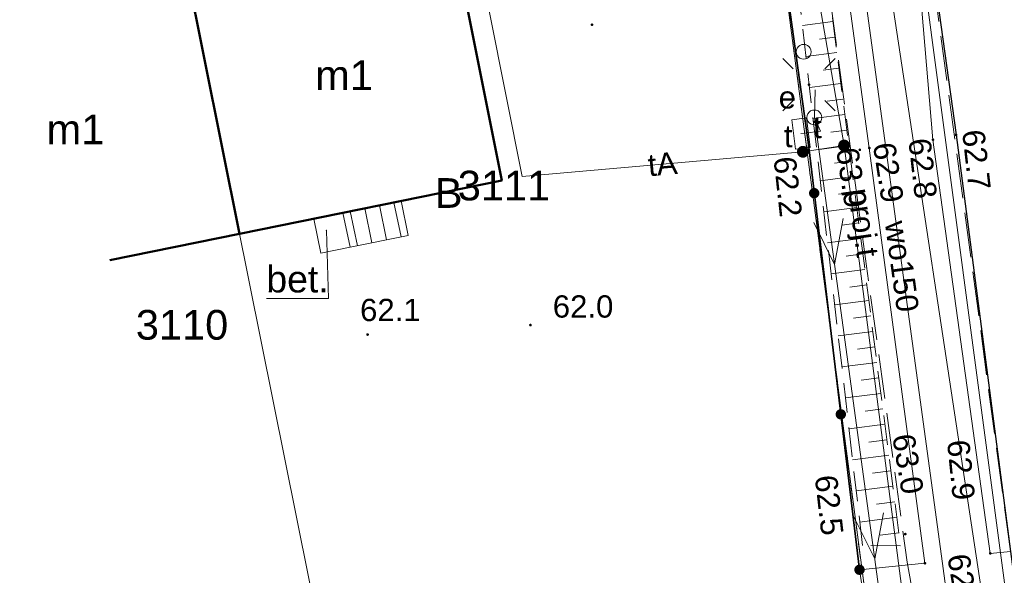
# Model space of a CAD drawing. Extents: x 6420891 to 6421372, y 5789686 to 5790696.
# Tile 43 of 48: x 6421254 to 6421287, y 5790591 to 5790609. Entities that reach past the tile are written whole.
import ezdxf
from ezdxf.enums import TextEntityAlignment as Align

# ---------------------------------------------------------------- set-up
doc = ezdxf.new("R2010")
doc.units = 0
doc.header["$PDSIZE"] = 0.75
for name, pattern in [('PRZER1-1', [2, 1, -1]), ('PRZER2-1', [3, 2, -1]), ('PRZER3-1', [4, 3, -1])]:
    doc.linetypes.add(name, pattern=pattern)
doc.layers.get('0').update_dxf_attribs({"linetype": 'CONTINUOUS', "lineweight": 13})
for name, color, linetype, lineweight in [('GESBZO', 7, 'CONTINUOUS', 50), ('GESBZO_O', 7, 'CONTINUOUS', 50), ('GESDZI', 7, 'CONTINUOUS', 18), ('GESDZI_O', 7, 'CONTINUOUS', 18), ('GESSCH', 7, 'CONTINUOUS', 18), ('GSLINK', 7, 'CONTINUOUS', 18), ('GSLKBR', 7, 'CONTINUOUS', 18), ('GSLKOG', 7, 'CONTINUOUS', 35), ('GSLKRW', 7, 'CONTINUOUS', 25), ('GSPWPN', 7, 'CONTINUOUS', 13), ('GSPWPN_O', 7, 'CONTINUOUS', 13), ('GSSINN', 7, 'CONTINUOUS', 18), ('GSSKOA', 7, 'PRZER3-1', 18), ('GSSZSN', 7, 'PRZER2-1', 18), ('GTGTXT', 7, 'CONTINUOUS', 18), ('GTGTXT_O', 7, 'CONTINUOUS', 18), ('GUPELA', 7, 'CONTINUOUS', 18)]:
    doc.layers.add(name, color=color, linetype=linetype, lineweight=lineweight)
for name, color, linetype, lineweight, true_color in [('GESUZY', 7, 'PRZER1-1', 18, 0x008000), ('GESUZY_O', 7, 'PRZER1-1', 18, 0x008000), ('GULEPR', 1, 'CONTINUOUS', 18, 0xff0000), ('GULKPR', 7, 'CONTINUOUS', 18, 0x803300), ('GULTPR', 7, 'CONTINUOUS', 18, 0xff9100), ('GULTPR_O', 7, 'CONTINUOUS', 18, 0xff9100), ('GULWPR', 5, 'CONTINUOUS', 18, 0x0000ff), ('GULWPR_O', 5, 'CONTINUOUS', 18, 0x0000ff), ('GUPESE', 1, 'CONTINUOUS', 18, 0xff0000), ('GUPESE_O', 1, 'CONTINUOUS', 18, 0xff0000), ('GUPTUT', 7, 'CONTINUOUS', 18, 0xff9100), ('GUPTUT_O', 7, 'CONTINUOUS', 18, 0xff9100)]:
    doc.layers.add(name, color=color, linetype=linetype, lineweight=lineweight, true_color=true_color)
doc.styles.add('GEO-INFO', font='Arial')

# ---------------------------------------------------------------- blocks, each defined once
blk = doc.blocks.new('SUEO')
blk.add_hatch(color=0).paths.add_polyline_path([(-0.002174, 0.089974), (0.023762, 0.086807), (0.042561, 0.0793), (0.060131, 0.066965), (0.076266, 0.047786), (0.086234, 0.025762), (0.089972, 0.002226), (0.088646, -0.015553), (0.081114, -0.038994), (0.066834, -0.060276), (0.049699, -0.075033), (0.027576, -0.085671), (0.004027, -0.08991), (-0.019639, -0.087831), (-0.040932, -0.080154), (-0.059082, -0.067892), (-0.073734, -0.051607), (-0.08374, -0.032979), (-0.089221, -0.011817), (-0.089063, 0.012951), (-0.082571, 0.035806), (-0.069528, 0.057148), (-0.048957, 0.075519), (-0.026898, 0.085887)])
at = {"color": 0}
for points in [[(-1.767767, 1.767767), (-1.06066, 1.06066)], [(1.767767, 1.767767), (1.06066, 1.06066)], [(-1.767767, -1.767767), (-1.06066, -1.06066)], [(1.767767, -1.767767), (1.06066, -1.06066)]]:
    blk.add_lwpolyline(points, dxfattribs=at)
blk = doc.blocks.new('OKRAG_PELNY')
at = {"color": 0}
blk.add_lwpolyline([(0, 0.5), (0.12941, 0.482963), (0.25, 0.433013), (0.353553, 0.353553), (0.433013, 0.25), (0.482963, 0.12941), (0.5, 0), (0.482963, -0.12941), (0.433013, -0.25), (0.353553, -0.353553), (0.25, -0.433013), (0.12941, -0.482963), (0, -0.5), (-0.12941, -0.482963), (-0.25, -0.433013), (-0.353553, -0.353553), (-0.433013, -0.25), (-0.482963, -0.12941), (-0.5, 0), (-0.482963, 0.12941), (-0.433013, 0.25), (-0.353553, 0.353553), (-0.25, 0.433013), (-0.12941, 0.482963)], close=True, dxfattribs=at)
blk = doc.blocks.new('KOLO')
blk.add_hatch(color=0).paths.add_polyline_path([(-0.5, 0), (-0.482963, -0.12941), (-0.433013, -0.25), (-0.353553, -0.353553), (-0.25, -0.433013), (-0.12941, -0.482963), (0, -0.5), (0.12941, -0.482963), (0.25, -0.433013), (0.353553, -0.353553), (0.433013, -0.25), (0.482963, -0.12941), (0.5, 0), (0.482963, 0.12941), (0.433013, 0.25), (0.353553, 0.353553), (0.25, 0.433013), (0.12941, 0.482963), (0, 0.5), (-0.12941, 0.482963), (-0.25, 0.433013), (-0.353553, 0.353553), (-0.433013, 0.25), (-0.482963, 0.12941)])
blk = doc.blocks.new('SUEP1')
at = {"color": 0}
blk.add_lwpolyline([(-1.5, -1), (1.5, 0), (-1.5, 1)], dxfattribs=at)
blk = doc.blocks.new('SZAFA1')
at = {"color": 0}
blk.add_lwpolyline([(-1, -0.5), (-1, 0.5), (1, 0.5), (1, -0.5)], close=True, dxfattribs=at)
blk = doc.blocks.new('POINT')
at = {"color": 0}
blk.add_point((0, 0), dxfattribs=at)

msp = doc.modelspace()

# ---------------------------------------------------------------- linework, layer by layer
at = {"layer": 'GESBZO', "linetype": 'Continuous', "lineweight": 50, "elevation": 10.18}
msp.add_lwpolyline([(6421259.674, 5790610.954), (6421268.52, 5790612.727), (6421270.282, 5790603.843), (6421261.462, 5790602.05)], close=True, dxfattribs=at)
msp.add_lwpolyline([(6421255.626, 5790610.143), (6421259.674, 5790610.954), (6421261.462, 5790602.05), (6421257.095, 5790601.163)], dxfattribs=at)
at = {"layer": 'GESDZI', "linetype": 'Continuous', "lineweight": 18, "elevation": 10.22}
for points in [[(6421310.953, 5790558.207), (6421306.901, 5790588.894), (6421302.49, 5790622.296), (6421302.21, 5790624.433), (6421297.857, 5790657.64), (6421296.657, 5790677.613), (6421271.543, 5790677.3), (6421276.797, 5790633.247), (6421278.128, 5790623.34), (6421282.932, 5790586.712), (6421285.851, 5790564.458), (6421288.583, 5790543.621), (6421291.443, 5790521.812), (6421294.47, 5790499.75), (6421297.89, 5790473.07), (6421301.058, 5790448.497), (6421301.708, 5790443.54), (6421322.605, 5790469.964), (6421320.02, 5790489.539), (6421315.57, 5790523.239), (6421313.26, 5790540.733)], [(6421257.783, 5790620.366), (6421264.511, 5790621.351), (6421272.673, 5790622.543), (6421278.128, 5790623.34), (6421282.932, 5790586.712), (6421264.99, 5790584.48)]]:
    msp.add_lwpolyline(points, close=True, dxfattribs=at)
msp.add_lwpolyline([(6421254.065, 5790619.68), (6421254.691, 5790619.829), (6421257.783, 5790620.366), (6421264.99, 5790584.48), (6421260.036, 5790583.194)], dxfattribs=at)
at = {"layer": 'GESSCH', "linetype": 'Continuous', "lineweight": 18, "elevation": 10.18}
msp.add_lwpolyline([(6421266.9, 5790603.16), (6421267.14, 5790602), (6421265.18, 5790601.6), (6421264.94, 5790602.76)], close=True, dxfattribs=at)
at = {"layer": 'GESSCH', "linetype": 'Continuous', "lineweight": 18, "elevation": 10.18, "flags": 128}
for points in [[(6421265.425, 5790601.65), (6421265.188, 5790602.811)], [(6421265.915, 5790601.75), (6421265.678, 5790602.911)], [(6421266.405, 5790601.85), (6421266.168, 5790603.011)], [(6421266.895, 5790601.95), (6421266.658, 5790603.111)]]:
    msp.add_lwpolyline(points, dxfattribs=at)
at = {"layer": 'GESUZY', "linetype": 'PRZER1-1', "lineweight": 18, "ltscale": 0.5, "elevation": 10.08}
msp.add_lwpolyline([(6421310.953, 5790558.207), (6421306.901, 5790588.894), (6421302.49, 5790622.296), (6421302.21, 5790624.433), (6421297.857, 5790657.64), (6421296.657, 5790677.613), (6421271.543, 5790677.3), (6421276.797, 5790633.247), (6421278.128, 5790623.34), (6421282.932, 5790586.712), (6421285.851, 5790564.458), (6421288.583, 5790543.621), (6421291.443, 5790521.812), (6421294.47, 5790499.75), (6421297.89, 5790473.07), (6421301.058, 5790448.497), (6421301.708, 5790443.54), (6421322.605, 5790469.964), (6421320.02, 5790489.539), (6421315.57, 5790523.239), (6421313.26, 5790540.733)], close=True, dxfattribs=at)
msp.add_lwpolyline([(6421254.065, 5790619.68), (6421254.691, 5790619.829), (6421257.783, 5790620.366), (6421264.511, 5790621.351), (6421272.673, 5790622.543), (6421278.128, 5790623.34), (6421282.932, 5790586.712)], dxfattribs=at)
at = {"layer": 'GSLINK', "linetype": 'Continuous', "lineweight": 18, "elevation": 10.18}
for points in [[(6421283.529, 5790620.052), (6421284.79, 5790605.22), (6421286.72, 5790591.29), (6421287.4, 5790591.36)], [(6421280.712, 5790619.095), (6421282.65, 5790604.94), (6421284.52, 5790590.96), (6421282.32, 5790590.74)]]:
    msp.add_lwpolyline(points, dxfattribs=at)
at = {"layer": 'GSLKBR', "linetype": 'Continuous', "lineweight": 18, "elevation": 10.18}
msp.add_lwpolyline([(6421282.32, 5790590.74), (6421283.03, 5790586.23)], dxfattribs=at)
at = {"layer": 'GSLKOG', "linetype": 'Continuous', "lineweight": 35, "elevation": 10.18}
msp.add_lwpolyline([(6421282.32, 5790590.74), (6421280.61, 5790604.97), (6421278.08, 5790623.28), (6421277.96, 5790623.34), (6421270.46, 5790622.16)], dxfattribs=at)
at = {"layer": 'GSLKRW', "linetype": 'Continuous', "lineweight": 25, "elevation": 10.18}
msp.add_lwpolyline([(6421281.375, 5790636.915), (6421283.432, 5790621.049), (6421283.529, 5790620.052), (6421285.57, 5790605.38), (6421287.4, 5790591.36), (6421288.79, 5790580.79), (6421291.53, 5790560.12), (6421293.62, 5790543.95), (6421294.18, 5790539.48), (6421296.4, 5790522.4)], dxfattribs=at)
at = {"layer": 'GSSINN', "linetype": 'Continuous', "lineweight": 18, "elevation": 10.3}
msp.add_lwpolyline([(6421263.96, 5790602.56), (6421264.2, 5790601.4), (6421265.18, 5790601.6), (6421264.94, 5790602.76)], close=True, dxfattribs=at)
at = {"layer": 'GSSKOA', "linetype": 'PRZER3-1', "lineweight": 18, "ltscale": 0.5, "elevation": 10.18}
msp.add_lwpolyline([(6421296.4, 5790522.4), (6421294.18, 5790539.48), (6421293.62, 5790543.95), (6421291.53, 5790560.12), (6421288.79, 5790580.79), (6421287.4, 5790591.36), (6421283.529, 5790620.052), (6421283.432, 5790621.049), (6421281.375, 5790636.915)], dxfattribs=at)
at = {"layer": 'GSSZSN', "linetype": 'PRZER2-1', "lineweight": 18, "ltscale": 0.5, "elevation": 10.06}
for points in [[(6421283.7, 5790591.55), (6421282.42, 5790591.56), (6421279.87, 5790613.62), (6421278.59, 5790622.9)], [(6421278.59, 5790622.9), (6421279.65, 5790622.62), (6421280.83, 5790613.79), (6421283.7, 5790591.55)]]:
    msp.add_lwpolyline(points, dxfattribs=at)
at = {"layer": 'GSSZSN', "linetype": 'Continuous', "lineweight": 18, "elevation": 10.06, "flags": 128}
for points in [[(6421281.423, 5790609.196), (6421280.397, 5790609.063)], [(6421281.49, 5790608.674), (6421280.974, 5790608.608)], [(6421281.557, 5790608.153), (6421280.517, 5790608.019)], [(6421281.625, 5790607.631), (6421281.101, 5790607.564)], [(6421281.692, 5790607.11), (6421280.638, 5790606.974)], [(6421281.759, 5790606.588), (6421281.229, 5790606.52)], [(6421281.827, 5790606.067), (6421280.759, 5790605.929)], [(6421281.894, 5790605.545), (6421281.357, 5790605.476)], [(6421281.961, 5790605.024), (6421280.88, 5790604.884)], [(6421282.029, 5790604.502), (6421281.484, 5790604.432)], [(6421282.096, 5790603.981), (6421281.001, 5790603.84)], [(6421282.163, 5790603.459), (6421281.612, 5790603.388)], [(6421282.23, 5790602.938), (6421281.121, 5790602.795)], [(6421282.298, 5790602.417), (6421281.74, 5790602.345)], [(6421282.365, 5790601.895), (6421281.242, 5790601.75)], [(6421282.432, 5790601.374), (6421281.867, 5790601.301)], [(6421282.5, 5790600.852), (6421281.363, 5790600.705)], [(6421282.567, 5790600.331), (6421281.995, 5790600.257)], [(6421282.634, 5790599.809), (6421281.484, 5790599.661)], [(6421282.701, 5790599.288), (6421282.123, 5790599.213)], [(6421282.769, 5790598.766), (6421281.604, 5790598.616)], [(6421282.836, 5790598.245), (6421282.25, 5790598.169)], [(6421282.903, 5790597.723), (6421281.725, 5790597.571)], [(6421282.971, 5790597.202), (6421282.378, 5790597.125)], [(6421283.038, 5790596.68), (6421281.846, 5790596.526)], [(6421283.105, 5790596.159), (6421282.506, 5790596.081)], [(6421283.173, 5790595.637), (6421281.967, 5790595.482)], [(6421283.24, 5790595.116), (6421282.633, 5790595.038)], [(6421283.307, 5790594.594), (6421282.087, 5790594.437)], [(6421283.374, 5790594.073), (6421282.761, 5790593.994)], [(6421283.442, 5790593.551), (6421282.208, 5790593.392)], [(6421283.509, 5790593.03), (6421282.889, 5790592.95)], [(6421283.576, 5790592.508), (6421282.329, 5790592.347)], [(6421283.644, 5790591.987), (6421283.016, 5790591.906)]]:
    msp.add_lwpolyline(points, dxfattribs=at)
at = {"layer": 'GTGTXT_O', "linetype": 'Continuous', "lineweight": 9, "elevation": 10.8, "flags": 128}
msp.add_lwpolyline([(6421262.364, 5790599.87), (6421264.46, 5790599.87), (6421264.385, 5790602.165)], dxfattribs=at)
at = {"layer": 'GULEPR', "linetype": 'Continuous', "lineweight": 18, "elevation": 10.14}
for points in [[(6421286.415, 5790613.136), (6421284.198, 5790612.797), (6421288.464, 5790580.778), (6421285.307, 5790579.915), (6421288.084, 5790559.528), (6421291.594, 5790532.104), (6421295.038, 5790504.432), (6421298.122, 5790481.118), (6421300.415, 5790460.439)], [(6421302.178, 5790443.619), (6421301.993, 5790445.159), (6421297.226, 5790481.046), (6421291.902, 5790521.906), (6421286.463, 5790564.519), (6421280.8, 5790605.97), (6421280.831, 5790606.899)], [(6421280.35, 5790605.425), (6421280.48, 5790605.44), (6421281.01, 5790605.51), (6421280.8, 5790605.97)]]:
    msp.add_lwpolyline(points, dxfattribs=at)
at = {"layer": 'GULKPR', "linetype": 'Continuous', "lineweight": 18, "elevation": 10.14}
msp.add_lwpolyline([(6421301.531, 5790464.03), (6421301.469, 5790464.526), (6421297.885, 5790493.205), (6421294.927, 5790516.883), (6421294.865, 5790517.379), (6421294.814, 5790517.877), (6421292.74, 5790538.13), (6421290.282, 5790562.062), (6421290.231, 5790562.559), (6421290.164, 5790563.055), (6421287.489, 5790582.952), (6421287.422, 5790583.448), (6421287.347, 5790583.942), (6421280.483, 5790629.297), (6421280.408, 5790629.792)], dxfattribs=at)
at = {"layer": 'GULTPR', "linetype": 'Continuous', "lineweight": 18, "elevation": 10.14}
for points in [[(6421281.8, 5790605.024), (6421278.624, 5790623.405), (6421278.049, 5790623.884), (6421257.177, 5790620.522), (6421258.475, 5790614.13), (6421255.079, 5790613.487)], [(6421281.8, 5790605.024), (6421280.416, 5790604.813), (6421270.968, 5790603.983), (6421269.334, 5790612.221), (6421268.647, 5790612.085)], [(6421302.79, 5790448.162), (6421302.423, 5790449.644), (6421296.75, 5790491.348), (6421290.422, 5790538.895), (6421289.614, 5790544.967), (6421289.383, 5790546.707), (6421281.8, 5790605.024)]]:
    msp.add_lwpolyline(points, dxfattribs=at)
at = {"layer": 'GULTPR', "linetype": 'PRZER3-1', "lineweight": 18, "ltscale": 0.5, "elevation": 10.14}
msp.add_lwpolyline([(6421280.798, 5790613.842), (6421283.923, 5790590.994), (6421286.016, 5790579.417), (6421289.091, 5790557.12), (6421291.732, 5790536.372), (6421292.919, 5790525.868), (6421293.996, 5790516.459), (6421296.122, 5790499.716), (6421297.725, 5790487.251), (6421299.298, 5790474.286), (6421300.079, 5790467.815), (6421298.552, 5790467.609)], dxfattribs=at)
at = {"layer": 'GULWPR', "linetype": 'Continuous', "lineweight": 18, "elevation": 10.14}
msp.add_lwpolyline([(6421280.993, 5790621.17), (6421286.507, 5790580.74), (6421287.788, 5790571.348), (6421288.677, 5790564.828), (6421289.653, 5790559.304), (6421290.763, 5790550.061), (6421293.147, 5790533.435), (6421293.489, 5790530.595), (6421296.423, 5790509.998), (6421297.826, 5790500.063), (6421299.061, 5790491.3), (6421301.825, 5790471.676), (6421305.147, 5790448.085), (6421305.582, 5790442.848), (6421293.948, 5790431.589)], dxfattribs=at)

# ---------------------------------------------------------------- block references
at = {"layer": 'GSLKOG', "lineweight": 35, "xscale": 0.35, "yscale": 0.35}
for p in [(6421280.796, 5790603.42, 10.18), (6421281.691, 5790595.974, 10.18), (6421282.32, 5790590.74, 10.18)]:
    msp.add_blockref('KOLO', p, dxfattribs=at)
at = {"layer": 'GSPWPN', "lineweight": 13, "xscale": 0.09, "yscale": 0.09}
for p in [(6421273.32, 5790609.09, 10.08), (6421284.79, 5790605.22, 10.08), (6421285.57, 5790605.38, 10.08), (6421280.61, 5790604.97, 10.08), (6421282.33, 5790604.88, 10.08), (6421282.65, 5790604.94, 10.08), (6421271.25, 5790598.98, 10.08), (6421265.77, 5790598.66, 10.08), (6421283.86, 5790591.94, 10.08), (6421286.72, 5790591.29, 10.08), (6421284.52, 5790590.96, 10.08), (6421282.32, 5790590.74, 10.08)]:
    msp.add_blockref('KOLO', p, dxfattribs=at)
at = {"layer": 'GTGTXT', "lineweight": 18}
msp.add_blockref('POINT', (6421264.385, 5790602.165, 10.02), dxfattribs=at)
at = {"layer": 'GULEPR', "lineweight": 18, "xscale": 0.5, "yscale": 0.5, "rotation": 277.7788191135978}
for p in [(6421281.375, 5790601.759, 10.15), (6421282.729, 5790591.851, 10.15)]:
    msp.add_blockref('SUEP1', p, dxfattribs=at)
at = {"layer": 'GUPELA', "lineweight": 18, "xscale": 0.5, "yscale": 0.5}
for name, p in [('OKRAG_PELNY', (6421280.44, 5790608.18, 10.16)), ('SUEO', (6421280.62, 5790607.075, 10.15)), ('OKRAG_PELNY', (6421280.8, 5790605.97, 10.16))]:
    msp.add_blockref(name, p, dxfattribs=at)
at = {"layer": 'GUPESE', "lineweight": 18, "xscale": 0.5, "yscale": 0.5, "rotation": 277.4108347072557}
msp.add_blockref('SZAFA1', (6421280.35, 5790605.425, 10.16), dxfattribs=at)
at = {"layer": 'GUPTUT', "lineweight": 18, "xscale": 0.4, "yscale": 0.4}
for p in [(6421281.8, 5790605.024, 10.16), (6421280.416, 5790604.813, 10.16)]:
    msp.add_blockref('KOLO', p, dxfattribs=at)

# ---------------------------------------------------------------- texts
at = {"layer": 'GESBZO_O', "linetype": 'Continuous', "lineweight": 0, "style": 'GEO-INFO'}
for p in [(6421264.978, 5790607.391, 10.8), (6421255.941, 5790605.567, 10.8)]:
    msp.add_text('m1', height=1, dxfattribs=at).set_placement(p, align=Align.MIDDLE)
at = {"layer": 'GESDZI_O', "linetype": 'Continuous', "lineweight": 0, "style": 'GEO-INFO'}
msp.add_text('3111', height=1, dxfattribs=at).set_placement((6421270.358, 5790603.676, 10.8), align=Align.MIDDLE)
msp.add_text('3110', height=1, dxfattribs=at).set_placement((6421259.528, 5790598.988, 10.8), align=Align.MIDDLE_CENTER)
at = {"layer": 'GESUZY_O', "linetype": 'Continuous', "lineweight": 0, "style": 'GEO-INFO'}
msp.add_text('B', height=1, dxfattribs=at).set_placement((6421268.499, 5790603.425, 10.8), align=Align.MIDDLE_CENTER)
at = {"layer": 'GSPWPN_O', "linetype": 'Continuous', "lineweight": 0, "style": 'GEO-INFO'}
for s, rotation, p in [('62.7', 276.4182, (6421285.769, 5790605.517, 10.8)), ('62.9', 278.6782, (6421282.767, 5790605.068, 10.8)), ('62.8', 276.4182, (6421283.961, 5790605.227, 10.8)), ('63.0', 278.6782, (6421281.529, 5790604.901, 10.8)), ('62.2', 276.2342, (6421279.425, 5790604.612, 10.8)), ('63.0', 279.4108, (6421283.416, 5790595.25, 10.8)), ('62.9', 275.7295, (6421285.262, 5790595.08, 10.8)), ('62.5', 276.4819, (6421280.813, 5790593.888, 10.8)), ('62.9', 279.4108, (6421285.27, 5790591.21, 10.8))]:
    msp.add_text(s, height=0.75, rotation=rotation, dxfattribs=at).set_placement(p)
for s, p in [('62.1', (6421265.517, 5790599.112, 10.8)), ('62.0', (6421272, 5790599.23, 10.8))]:
    msp.add_text(s, height=0.75, dxfattribs=at).set_placement(p)
at = {"layer": 'GTGTXT_O', "linetype": 'Continuous', "lineweight": 0, "style": 'GEO-INFO'}
msp.add_text('bet.', height=0.9, dxfattribs=at).set_placement((6421262.364, 5790600.077))
at = {"layer": 'GULTPR_O', "linetype": 'Continuous', "lineweight": 0, "style": 'GEO-INFO'}
for s, rotation, p in [('tA', 5.0231, (6421275.692, 5790604.398, 10.8)), ('proj.t', 277.788, (6421282.36, 5790602.418, 10.8))]:
    msp.add_text(s, height=0.75, rotation=rotation, dxfattribs=at).set_placement(p, align=Align.MIDDLE)
at = {"layer": 'GULWPR_O', "linetype": 'Continuous', "lineweight": 0, "style": 'GEO-INFO'}
msp.add_text('wo150', height=0.75, rotation=277.766, dxfattribs=at).set_placement((6421283.75, 5790600.955, 10.8), align=Align.MIDDLE)
at = {"layer": 'GUPESE_O', "linetype": 'Continuous', "lineweight": 0, "style": 'GEO-INFO'}
msp.add_text('e', height=0.75, dxfattribs=at).set_placement((6421280.183, 5790606.27, 10.8), align=Align.RIGHT)
at = {"layer": 'GUPTUT_O', "linetype": 'Continuous', "lineweight": 0, "style": 'GEO-INFO'}
for p in [(6421281.05, 5790605.274, 10.8), (6421280.07, 5790604.966, 10.8)]:
    msp.add_text('t', height=0.75, dxfattribs=at).set_placement(p, align=Align.RIGHT)

doc.saveas('drawing.dxf')
